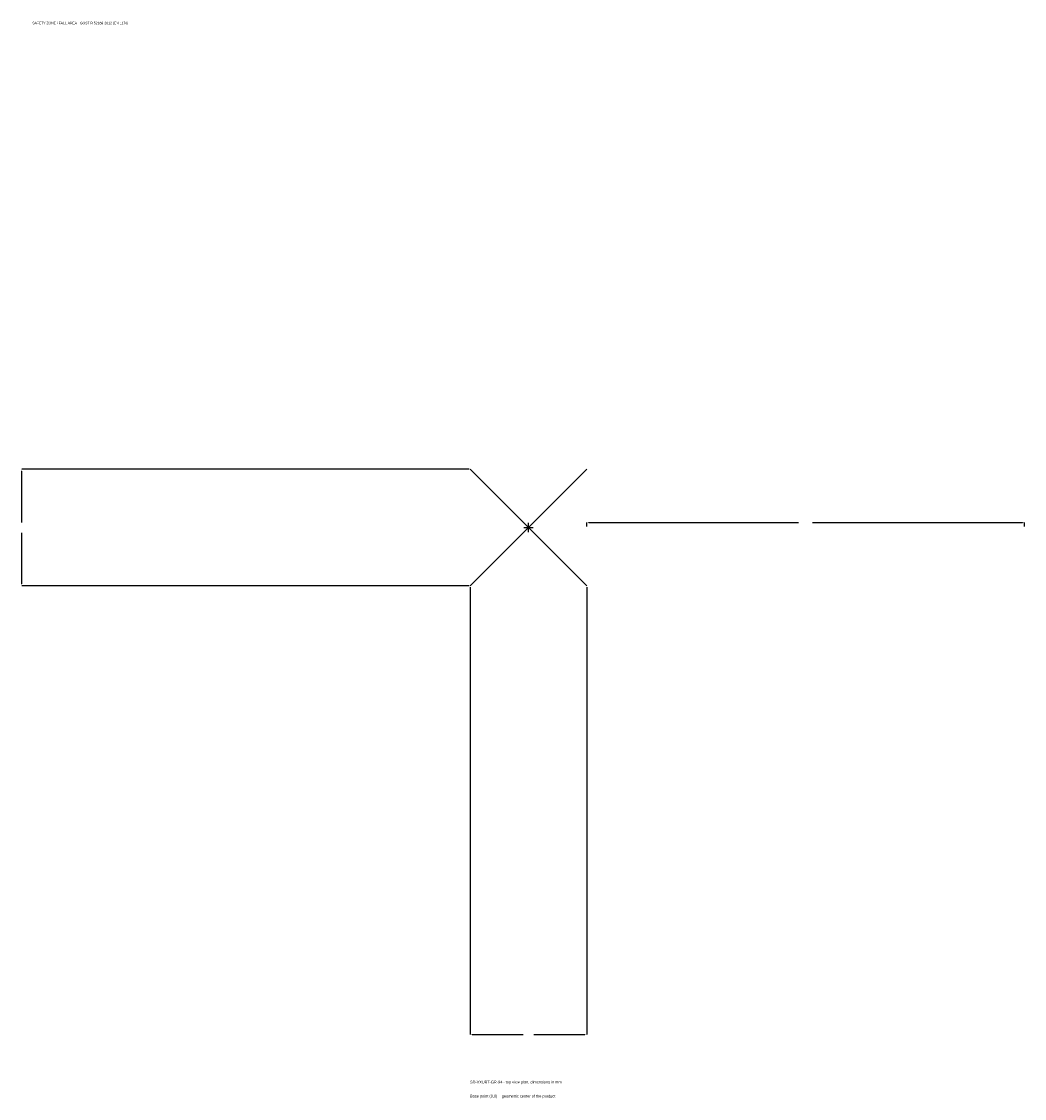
# Model space of a CAD drawing. Extents: x -1737 to 1700, y -1955 to 1733.
import ezdxf

# ---------------------------------------------------------------- set-up
doc = ezdxf.new("R2010")
doc.units = 0
for name, color, linetype in [('GP_MAF_zona_bezopasnosti', 1, 'Continuous'), ('ZSK_DANNYE', 3, 'Continuous'), ('ZSK_KONTUR', 7, 'Continuous'), ('ZSK_RAZMERY', 8, 'Continuous')]:
    doc.layers.add(name, color=color, linetype=linetype)
doc.dimstyles.new('ORION', dxfattribs={"dimtxt": 12, "dimasz": 7.2, "dimexe": 1.25, "dimexo": 3.6, "dimtad": 1, "dimcen": 2.5, "dimazin": 3, "dimtfac": 1, "dimtmove": 0, "dimatfit": 3})

# ---------------------------------------------------------------- blocks, each defined once
blk = doc.blocks.new('_CLOSEDFILLED')
at = {"color": 0, "linetype": 'BYBLOCK'}
blk.add_solid([(-1, 0.16), (0, 0), (-1, -0.16)], dxfattribs=at)
blk = doc.blocks.new('*D1')
for p, q in [((-200, -203.6), (-200, -1736)), ((200, -203.6), (200, -1736)), ((-192.8, -1736), (-18, -1736)), ((18, -1736), (192.8, -1736))]:
    blk.add_line(p, q)
at = {"layer": 'Defpoints'}
for p in [(-200, -200), (200, -200), (-200, -1736)]:
    blk.add_point(p, dxfattribs=at)
at = {"layer": 'ZSK_RAZMERY', "xscale": 7.199999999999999, "yscale": 7.199999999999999, "rotation": 180}
blk.add_blockref('_CLOSEDFILLED', (-200, -1736), dxfattribs=at)
at = {"layer": 'ZSK_RAZMERY', "xscale": 7.199999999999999, "yscale": 7.199999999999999}
blk.add_blockref('_CLOSEDFILLED', (200, -1736), dxfattribs=at)
blk = doc.blocks.new('*D2')
for p, q in [((-203.6, 200), (-1736, 200)), ((-1736, 18), (-1736, 192.8)), ((-1736, -192.8), (-1736, -18)), ((-203.6, -200), (-1736, -200))]:
    blk.add_line(p, q)
at = {"layer": 'Defpoints'}
for p in [(-200, 200), (-1736, -200), (-200, -200)]:
    blk.add_point(p, dxfattribs=at)
at = {"layer": 'ZSK_RAZMERY', "xscale": 7.199999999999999, "yscale": 7.199999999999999}
for p, rotation in [((-1736, 200), 90), ((-1736, -200), 270)]:
    blk.add_blockref('_CLOSEDFILLED', p, dxfattribs=dict(at, rotation=rotation))
blk = doc.blocks.new('*D3')
for p, q in [((200, 3.6), (200, 18)), ((207.2, 18), (926, 18)), ((974, 18), (1692.8, 18)), ((1700, 3.6), (1700, 18))]:
    blk.add_line(p, q)
at = {"layer": 'Defpoints'}
for p in [(200, 18), (200, 0), (1700, 0)]:
    blk.add_point(p, dxfattribs=at)
at = {"layer": 'ZSK_RAZMERY', "xscale": 7.199999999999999, "yscale": 7.199999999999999, "rotation": 180}
blk.add_blockref('_CLOSEDFILLED', (200, 18), dxfattribs=at)
at = {"layer": 'ZSK_RAZMERY', "xscale": 7.199999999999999, "yscale": 7.199999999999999}
blk.add_blockref('_CLOSEDFILLED', (1700, 18), dxfattribs=at)
blk = doc.blocks.new('B1')
at = {"layer": 'ZSK_KONTUR'}
for p, q in [((-200, -200), (200, 200)), ((-200, 200), (200, -200))]:
    blk.add_line(p, q, dxfattribs=at)
at = {"layer": 'ZSK_RAZMERY'}
for p, q in [((-16, 0), (16, 0)), ((0, -16), (0, 16))]:
    blk.add_line(p, q, dxfattribs=at)
at = {"layer": 'GP_MAF_zona_bezopasnosti', "color": 1}
blk.add_text('SAFETY ZONE / FALL AREA - GOST R 52169-2012 (EN 1176)', height=8.4, dxfattribs=at).set_placement((-1700, 1724))
at = {"layer": 'ZSK_RAZMERY'}
dim = blk.add_linear_dim(base=(-1736, -200), p1=(-200, -200), p2=(-200, 200), angle=90, dimstyle='ORION', dxfattribs=at)
dim.commit()
dim.dimension.update_dxf_attribs({"geometry": '*D2', "text_midpoint": (-1736, 0)})
for base, p1, p2, picture, middle in [((200, 18), (200, 0), (1700, 0), '*D3', (950, 18)), ((-200, -1736), (-200, -200), (200, -200), '*D1', (0, -1736))]:
    dim = blk.add_linear_dim(base=base, p1=p1, p2=p2, dimstyle='ORION', dxfattribs=at)
    dim.commit()
    dim.dimension.update_dxf_attribs({"geometry": picture, "text_midpoint": middle})

msp = doc.modelspace()

# ---------------------------------------------------------------- block references
msp.add_blockref('B1', (0, 0))

# ---------------------------------------------------------------- texts
at = {"layer": 'ZSK_DANNYE', "color": 3}
msp.add_text('SD-VXUBT-GR-94 - top view plan, dimensions in mm', height=9.6, dxfattribs=at).set_placement((-200, -1904))
at = {"layer": 'ZSK_DANNYE', "color": 7}
msp.add_text('Base point (0,0) = geometric center of the product', height=9.6, dxfattribs=at).set_placement((-200, -1952))

doc.saveas('drawing.dxf')
